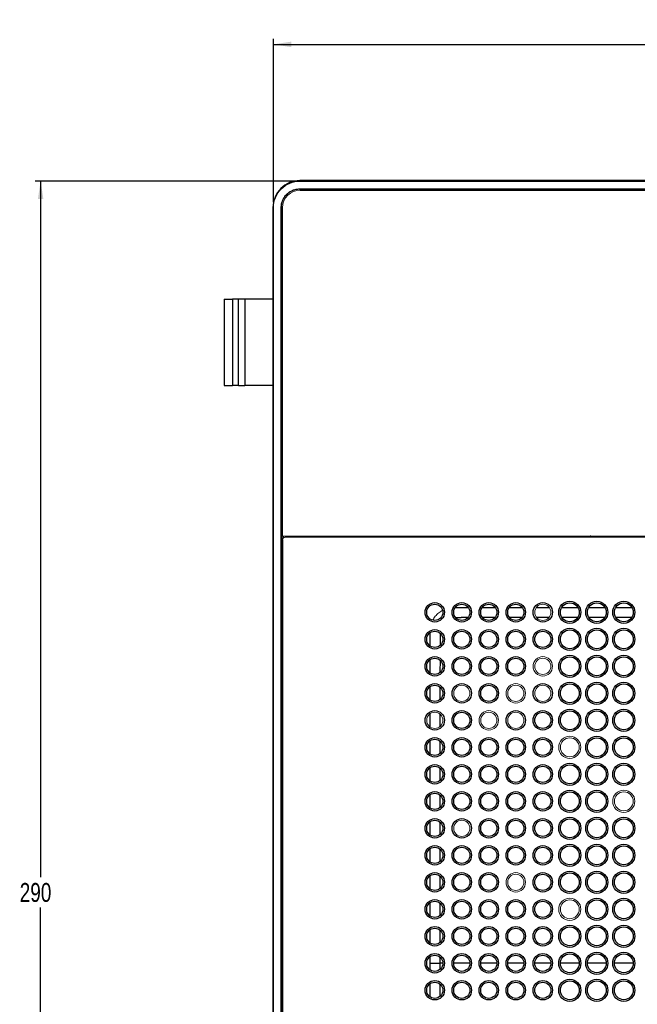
# Model space of a CAD drawing. Header units: millimetres. Extents: x -69 to 684, y -95 to 792.
# Tile 16 of 25: x -69 to 46, y 610 to 792. Entities that reach past the tile are written whole.
import ezdxf

# ---------------------------------------------------------------- set-up
doc = ezdxf.new("R2010")
doc.units = ezdxf.units.MM
doc.layers.add('DRAWINGS', color=7, linetype='Continuous')
doc.styles.add('SLDTEXTSTYLE0', font='TXT', dxfattribs={"width": 0.75})
doc.dimstyles.new('SLDDIMSTYLE0', dxfattribs={"dimtxt": 3.5, "dimasz": 3.302, "dimexe": 0, "dimexo": 0.0625, "dimgap": 0.875, "dimtad": 0, "dimtih": 1, "dimtoh": 1, "dimdec": 0, "dimrnd": 1e-09, "dimzin": 12, "dimdsep": 46, "dimtxsty": 'SLDTEXTSTYLE0', "dimsah": 1, "dimcen": 0.09, "dimadec": 0, "dimazin": 3, "dimtfac": 1, "dimtdec": 0, "dimtofl": 0, "dimtmove": 0, "dimatfit": 3, "dimfxl": 0, "dimfrac": 2, "dimtolj": 1, "dimtzin": 12, "dimarcsym": 0})

# ---------------------------------------------------------------- blocks, each defined once
blk = doc.blocks.new('_D_2')
at = {"layer": 'DRAWINGS'}
for p, q in [((-21.79, 758.4), (-21.79, 788.62)), ((167.97, 758.4), (167.97, 788.62)), ((-21.79, 787.62), (167.97, 787.62))]:
    blk.add_line(p, q, dxfattribs=at)
for points in [[(-21.79, 787.62), (-18.49, 787.11), (-18.49, 788.13)], [(167.97, 787.62), (164.67, 788.13), (164.67, 787.11)]]:
    blk.add_solid(points, dxfattribs=at)
at = {"layer": 'DRAWINGS', "insert": (67.96, 792.13), "char_height": 3.5, "attachment_point": 1, "style": 'SLDTEXTSTYLE0'}
blk.add_mtext('190', dxfattribs=at)
blk = doc.blocks.new('_D_3')
at = {"layer": 'DRAWINGS'}
for p, q in [((-17.88, 762.31), (-65.9, 762.31)), ((-64.9, 762.31), (-64.9, 633.35)), ((-64.9, 472.55), (-64.9, 627.79)), ((-17.88, 472.55), (-65.9, 472.55))]:
    blk.add_line(p, q, dxfattribs=at)
for points in [[(-64.9, 762.31), (-65.4, 759.01), (-64.39, 759.01)], [(-64.9, 472.55), (-64.39, 475.86), (-65.4, 475.86)]]:
    blk.add_solid(points, dxfattribs=at)
at = {"layer": 'DRAWINGS', "insert": (-68.77, 632.3), "char_height": 3.5, "attachment_point": 1, "style": 'SLDTEXTSTYLE0'}
blk.add_mtext('290', dxfattribs=at)

msp = doc.modelspace()

# ---------------------------------------------------------------- linework, layer by layer
at = {"color": 7, "linetype": 'Continuous', "lineweight": 25}
for p, q in [((-16.88, 762.31), (-16.88, 762.4)), ((163.06, 762.4), (-16.88, 762.4)), ((-16.88, 762.31), (163.06, 762.31)), ((-16.91, 760.83), (-16.91, 760.85)), ((-16.81, 760.64), (162.99, 760.64)), ((-21.79, 757.4), (-21.88, 757.4)), ((-21.88, 757.4), (-21.88, 477.47)), ((-20.33, 477.43), (-20.33, 757.43)), ((-20.33, 757.43), (-20.31, 757.43)), ((-20.11, 696.54), (-20.11, 757.34)), ((-30.9, 740.43), (-29.35, 740.43)), ((-30.9, 740.43), (-30.9, 724.43)), ((-29.35, 740.43), (-29.35, 724.43)), ((-28.25, 740.43), (-29.35, 740.43)), ((-28.25, 724.43), (-28.25, 740.43)), ((-27.09, 740.43), (-28.25, 740.43)), ((-27.09, 740.43), (-27.09, 724.43)), ((-21.88, 740.43), (-27.09, 740.43)), ((-20.16, 740.43), (-20.31, 740.43)), ((-30.9, 724.43), (-29.35, 724.43)), ((-28.25, 724.43), (-29.35, 724.43)), ((-28.25, 724.43), (-27.09, 724.43)), ((-21.88, 724.43), (-27.09, 724.43)), ((-20.16, 724.43), (-20.31, 724.43)), ((-20.11, 695.83), (-20.11, 539.03)), ((50.53, 696.33), (-19.61, 696.33)), ((-11.07, 696.54), (-11.07, 696.33)), ((-9.7, 696.33), (-9.7, 696.54)), ((2.16, 696.54), (2.16, 696.33)), ((4.01, 696.33), (4.01, 696.54)), ((18.86, 696.54), (18.86, 696.33)), ((20.71, 696.33), (20.71, 696.54)), ((33.86, 696.54), (33.86, 696.33)), ((35.71, 696.33), (35.71, 696.54))]:
    msp.add_line(p, q, dxfattribs=at)
at = {"color": 144, "linetype": 'Continuous', "lineweight": 18}
for p, q in [((-16.88, 760.89), (-18.17, 760.63)), ((-16.91, 760.85), (163.09, 760.85)), ((163.09, 760.83), (-16.91, 760.83)), ((-16.88, 760.69), (-16.88, 760.83)), ((163.06, 760.69), (-16.88, 760.69)), ((-21.79, 477.47), (-21.79, 757.4)), ((-20.31, 757.43), (-20.31, 695.66)), ((-20.16, 757.4), (-20.31, 757.4)), ((-20.16, 757.4), (-20.16, 477.47)), ((-20.31, 539.2), (-20.31, 695.66)), ((-20.31, 695.66), (-20.31, 695.66)), ((50.52, 696.54), (-20.11, 696.54)), ((-19.91, 696.54), (-19.91, 696.23)), ((-8.96, 696.54), (-8.96, 696.33)), ((1.92, 696.33), (1.92, 696.54)), ((17.65, 696.54), (17.66, 696.33)), ((21.92, 696.33), (21.93, 696.54)), ((33.66, 696.33), (33.66, 696.54)), ((35.92, 696.54), (35.92, 696.33))]:
    msp.add_line(p, q, dxfattribs=at)
at = {"color": 8, "linetype": 'Continuous', "lineweight": 25}
for p, q in [((-13.83, 696.54), (-13.83, 696.33)), ((-11.83, 696.33), (-11.83, 696.54)), ((4.24, 696.54), (4.23, 696.33)), ((18.66, 696.33), (18.66, 696.54)), ((11.91, 683.32), (14.27, 683.31)), ((16.9, 683.31), (19.27, 683.31)), ((21.9, 683.31), (24.27, 683.31)), ((26.9, 683.31), (29.27, 683.31)), ((31.62, 683.31), (34.57, 683.31)), ((36.61, 683.31), (39.57, 683.31)), ((41.61, 683.3), (44.57, 683.3)), ((14.22, 681.46), (12.98, 681.46)), ((19.23, 681.47), (16.98, 681.46)), ((24.24, 681.47), (21.97, 681.47)), ((29.24, 681.48), (26.97, 681.48)), ((34.53, 681.49), (31.65, 681.48)), ((44.54, 681.49), (41.65, 681.49)), ((7.21, 676.24), (7.21, 678.61)), ((9.07, 678.55), (9.06, 677.54)), ((9.06, 677.54), (9.06, 676.33)), ((9.06, 673.56), (9.05, 671.32)), ((7.21, 666.24), (7.21, 668.61)), ((9.05, 668.56), (9.05, 666.32)), ((9.04, 663.57), (9.04, 661.31)), ((9.04, 658.57), (9.03, 656.31)), ((9.03, 653.57), (9.03, 651.3)), ((7.22, 646.23), (7.22, 648.61)), ((9.03, 648.58), (9.02, 646.3)), ((7.22, 641.23), (7.22, 643.61)), ((9.02, 643.58), (9.02, 641.29)), ((7.22, 636.23), (7.22, 638.61)), ((9.02, 638.58), (9.02, 636.29)), ((7.22, 631.23), (7.22, 633.62)), ((9.02, 633.58), (9.02, 631.29)), ((7.22, 626.23), (7.22, 628.62)), ((9.02, 628.58), (9.02, 626.29)), ((7.22, 621.23), (7.22, 623.62)), ((9.01, 623.58), (9.01, 621.29)), ((7.22, 617.43), (7.22, 618.62)), ((9.01, 618.59), (9.01, 617.43)), ((7.22, 616.23), (7.22, 617.43)), ((9.01, 617.43), (9.01, 616.29)), ((9.59, 617.43), (9.01, 617.43)), ((14.59, 617.43), (11.59, 617.43)), ((19.59, 617.43), (16.59, 617.43)), ((24.59, 617.43), (21.59, 617.43)), ((29.59, 617.43), (26.59, 617.43)), ((34.84, 617.43), (31.34, 617.43)), ((39.84, 617.43), (36.34, 617.43)), ((44.84, 617.43), (41.34, 617.43)), ((7.22, 611.25), (7.22, 613.63)), ((9.01, 613.57), (9.02, 611.28))]:
    msp.add_line(p, q, dxfattribs=at)
at = {"color": 144, "linetype": 'Continuous', "lineweight": 18, "flags": 128}
msp.add_lwpolyline([(4.37, 696.33), (4.36, 696.33), (4.28, 696.54)], dxfattribs=at)
at = {"color": 8, "linetype": 'Continuous', "lineweight": 25, "flags": 128}
for points in [[(11.99, 681.45), (12.62, 681.45), (12.89, 681.46), (12.96, 681.46), (12.98, 681.46), (12.98, 681.46), (12.98, 681.46), (12.98, 681.46)], [(7.21, 671.24), (7.21, 671.86), (7.21, 673.61)], [(7.21, 661.24), (7.21, 661.97), (7.21, 663.61)], [(7.21, 656.24), (7.21, 658.52), (7.21, 658.61)]]:
    msp.add_lwpolyline(points, dxfattribs=at)
at = {"color": 7, "linetype": 'Continuous', "lineweight": 25}
for centre, radius in [((8.09, 682.43), 1.8), ((8.09, 682.43), 1.5), ((13.09, 682.43), 1.8), ((13.09, 682.43), 1.5), ((18.09, 682.43), 1.8), ((18.09, 682.43), 1.5), ((23.09, 682.43), 1.8), ((23.09, 682.43), 1.5), ((28.09, 682.43), 1.8), ((33.09, 682.43), 2.05), ((33.09, 682.43), 1.75), ((38.09, 682.43), 2.05), ((38.09, 682.43), 1.75), ((43.09, 682.43), 2.05), ((43.09, 682.43), 1.75), ((8.09, 677.43), 1.8), ((8.09, 677.43), 1.5), ((13.09, 677.43), 1.8), ((13.09, 677.43), 1.5), ((18.09, 677.43), 1.8), ((18.09, 677.43), 1.5), ((23.09, 677.43), 1.8), ((23.09, 677.43), 1.5), ((28.09, 677.43), 1.8), ((28.09, 677.43), 1.5), ((33.09, 677.43), 2.05), ((33.09, 677.43), 1.75), ((38.09, 677.43), 2.05), ((38.09, 677.43), 1.75), ((43.09, 677.43), 2.05), ((43.09, 677.43), 1.75), ((8.09, 672.43), 1.8), ((8.09, 672.43), 1.5), ((13.09, 672.43), 1.8), ((13.09, 672.43), 1.5), ((18.09, 672.43), 1.8), ((18.09, 672.43), 1.5), ((23.09, 672.43), 1.8), ((23.09, 672.43), 1.5), ((33.09, 672.43), 2.05), ((33.09, 672.43), 1.75), ((38.09, 672.43), 2.05), ((38.09, 672.43), 1.75), ((43.09, 672.43), 2.05), ((43.09, 672.43), 1.75), ((33.09, 667.43), 2.05), ((38.09, 667.43), 2.05), ((43.09, 667.43), 2.05), ((8.09, 667.43), 1.8), ((8.09, 667.43), 1.5), ((13.09, 667.43), 1.8), ((18.09, 667.43), 1.8), ((18.09, 667.43), 1.5), ((28.09, 667.43), 1.8), ((33.09, 667.43), 1.75), ((38.09, 667.43), 1.75), ((43.09, 667.43), 1.75), ((8.09, 662.43), 1.8), ((13.09, 662.43), 1.8), ((13.09, 662.43), 1.5), ((23.09, 662.43), 1.8), ((28.09, 662.43), 1.8), ((28.09, 662.43), 1.5), ((33.09, 662.43), 2.05), ((33.09, 662.43), 1.75), ((38.09, 662.43), 2.05), ((38.09, 662.43), 1.75), ((43.09, 662.43), 2.05), ((43.09, 662.43), 1.75), ((8.09, 657.43), 1.8), ((8.09, 657.43), 1.5), ((13.09, 657.43), 1.8), ((13.09, 657.43), 1.5), ((18.09, 657.43), 1.8), ((18.09, 657.43), 1.5), ((23.09, 657.43), 1.8), ((23.09, 657.43), 1.5), ((28.09, 657.43), 1.8), ((28.09, 657.43), 1.5), ((38.09, 657.43), 2.05), ((38.09, 657.43), 1.75), ((43.09, 657.43), 2.05), ((43.09, 657.43), 1.75), ((8.09, 652.43), 1.8), ((8.09, 652.43), 1.5), ((13.09, 652.43), 1.8), ((13.09, 652.43), 1.5), ((18.09, 652.43), 1.8), ((18.09, 652.43), 1.5), ((23.09, 652.43), 1.8), ((23.09, 652.43), 1.5), ((28.09, 652.43), 1.8), ((28.09, 652.43), 1.5), ((33.09, 652.43), 2.05), ((33.09, 652.43), 1.75), ((38.09, 652.43), 2.05), ((38.09, 652.43), 1.75), ((43.09, 652.43), 2.05), ((43.09, 652.43), 1.75), ((8.09, 647.43), 1.8), ((13.09, 647.43), 1.8), ((18.09, 647.43), 1.8), ((23.09, 647.43), 1.8), ((28.09, 647.43), 1.8), ((33.09, 647.43), 2.05), ((38.09, 647.43), 2.05), ((8.09, 647.43), 1.5), ((13.09, 647.43), 1.5), ((18.09, 647.43), 1.5), ((23.09, 647.43), 1.5), ((28.09, 647.43), 1.5), ((33.09, 647.43), 1.75), ((38.09, 647.43), 1.75), ((8.09, 642.43), 1.8), ((8.09, 642.43), 1.5), ((13.09, 642.43), 1.8), ((18.09, 642.43), 1.8), ((18.09, 642.43), 1.5), ((23.09, 642.43), 1.8), ((23.09, 642.43), 1.5), ((28.09, 642.43), 1.8), ((28.09, 642.43), 1.5), ((33.09, 642.43), 2.05), ((33.09, 642.43), 1.75), ((38.09, 642.43), 2.05), ((38.09, 642.43), 1.75), ((43.09, 642.43), 2.05), ((43.09, 642.43), 1.75), ((8.09, 637.43), 1.8), ((8.09, 637.43), 1.5), ((13.09, 637.43), 1.8), ((13.09, 637.43), 1.5), ((18.09, 637.43), 1.8), ((18.09, 637.43), 1.5), ((23.09, 637.43), 1.8), ((23.09, 637.43), 1.5), ((28.09, 637.43), 1.8), ((28.09, 637.43), 1.5), ((33.09, 637.43), 2.05), ((33.09, 637.43), 1.75), ((38.09, 637.43), 2.05), ((38.09, 637.43), 1.75), ((43.09, 637.43), 2.05), ((43.09, 637.43), 1.75), ((8.09, 632.43), 1.8), ((8.09, 632.43), 1.5), ((13.09, 632.43), 1.8), ((13.09, 632.43), 1.5), ((18.09, 632.43), 1.8), ((18.09, 632.43), 1.5), ((28.09, 632.43), 1.8), ((28.09, 632.43), 1.5), ((33.09, 632.43), 2.05), ((33.09, 632.43), 1.75), ((38.09, 632.43), 2.05), ((38.09, 632.43), 1.75), ((43.09, 632.43), 2.05), ((43.09, 632.43), 1.75), ((8.09, 627.43), 1.8), ((13.09, 627.43), 1.8), ((18.09, 627.43), 1.8), ((23.09, 627.43), 1.8), ((28.09, 627.43), 1.8), ((38.09, 627.43), 2.05), ((38.09, 627.43), 1.75), ((43.09, 627.43), 2.05), ((43.09, 627.43), 1.75), ((8.09, 627.43), 1.5), ((13.09, 627.43), 1.5), ((18.09, 627.43), 1.5), ((23.09, 627.43), 1.5), ((28.09, 627.43), 1.5), ((8.09, 622.43), 1.8), ((8.09, 622.43), 1.5), ((13.09, 622.43), 1.8), ((13.09, 622.43), 1.5), ((18.09, 622.43), 1.8), ((18.09, 622.43), 1.5), ((23.09, 622.43), 1.8), ((23.09, 622.43), 1.5), ((28.09, 622.43), 1.8), ((28.09, 622.43), 1.5), ((33.09, 622.43), 2.05), ((33.09, 622.43), 1.75), ((38.09, 622.43), 2.05), ((38.09, 622.43), 1.75), ((43.09, 622.43), 2.05), ((43.09, 622.43), 1.75), ((8.09, 617.43), 1.8), ((8.09, 617.43), 1.5), ((13.09, 617.43), 1.8), ((13.09, 617.43), 1.5), ((18.09, 617.43), 1.8), ((18.09, 617.43), 1.5), ((23.09, 617.43), 1.8), ((23.09, 617.43), 1.5), ((28.09, 617.43), 1.8), ((28.09, 617.43), 1.5), ((33.09, 617.43), 2.05), ((33.09, 617.43), 1.75), ((38.09, 617.43), 2.05), ((38.09, 617.43), 1.75), ((43.09, 617.43), 2.05), ((43.09, 617.43), 1.75), ((8.09, 612.43), 1.8), ((8.09, 612.43), 1.5), ((13.09, 612.43), 1.8), ((13.09, 612.43), 1.5), ((18.09, 612.43), 1.8), ((18.09, 612.43), 1.5), ((23.09, 612.43), 1.8), ((23.09, 612.43), 1.5), ((28.09, 612.43), 1.8), ((28.09, 612.43), 1.5), ((33.09, 612.43), 2.05), ((33.09, 612.43), 1.75), ((38.09, 612.43), 2.05), ((38.09, 612.43), 1.75), ((43.09, 612.43), 2.05), ((43.09, 612.43), 1.75)]:
    msp.add_circle(centre, radius, dxfattribs=at)
at = {"color": 144, "linetype": 'Continuous', "lineweight": 18}
for centre, radius in [((28.09, 682.43), 1.5), ((28.09, 672.43), 1.8), ((28.09, 672.43), 1.5), ((13.09, 667.43), 1.5), ((23.09, 667.43), 1.8), ((23.09, 667.43), 1.5), ((28.09, 667.43), 1.5), ((8.09, 662.43), 1.5), ((18.09, 662.43), 1.8), ((18.09, 662.43), 1.5), ((23.09, 662.43), 1.5), ((33.09, 657.43), 2.05), ((33.09, 657.43), 1.75), ((43.09, 647.43), 2.05), ((43.09, 647.43), 1.75), ((13.09, 642.43), 1.5), ((23.09, 632.43), 1.8), ((23.09, 632.43), 1.5), ((33.09, 627.43), 2.05), ((33.09, 627.43), 1.75)]:
    msp.add_circle(centre, radius, dxfattribs=at)
for centre, radius in [((-16.81, 757.34), 3.3), ((-19.61, 695.83), 0.5)]:
    msp.add_arc(centre, radius, 90, 180, dxfattribs=at)
at = {"color": 7, "linetype": 'Continuous', "lineweight": 25}
for points, knots in [([(-16.88, 762.4), (-17.53, 762.4), (-18.18, 762.27), (-19.39, 761.77), (-19.95, 761.39), (-20.87, 760.47), (-21.24, 759.91), (-21.75, 758.71), (-21.88, 758.05), (-21.88, 757.4)], [0, 0, 0, 0, 0.25, 0.25, 0.5, 0.5, 0.75, 0.75, 1, 1, 1, 1]), ([(-21.79, 757.4), (-21.79, 758.04), (-21.66, 758.68), (-21.17, 759.87), (-20.8, 760.42), (-19.89, 761.33), (-19.35, 761.69), (-18.16, 762.18), (-17.52, 762.31), (-16.88, 762.31)], [0, 0, 0, 0, 0.25, 0.25, 0.5, 0.5, 0.75, 0.75, 1, 1, 1, 1]), ([(-20.33, 757.43), (-20.33, 757.49), (-20.33, 757.6), (-20.32, 757.77), (-20.3, 757.93), (-20.26, 758.16), (-20.19, 758.43), (-20.04, 758.85), (-19.77, 759.35), (-19.34, 759.87), (-18.82, 760.3), (-18.33, 760.56), (-17.91, 760.71), (-17.58, 760.79), (-17.25, 760.84), (-17.02, 760.85), (-16.91, 760.85)], [0, 0, 0, 0, 0.031198, 0.062468, 0.093887, 0.125531, 0.188281, 0.250686, 0.375628, 0.500159, 0.62533, 0.749787, 0.812216, 0.874945, 0.937577, 1, 1, 1, 1]), ([(7.22, 617.43), (7.27, 617.43), (7.35, 617.43), (7.57, 617.43), (7.71, 617.43), (8.04, 617.43), (8.23, 617.43), (8.62, 617.43), (8.82, 617.43), (9.01, 617.43)], [0, 0, 0, 0, 0.25, 0.25, 0.5, 0.5, 0.75, 0.75, 1, 1, 1, 1])]:
    msp.add_open_spline(points, degree=3, knots=knots, dxfattribs=at)
at = {"color": 144, "linetype": 'Continuous', "lineweight": 18}
for points, knots in [([(-20.31, 757.43), (-20.31, 757.88), (-20.22, 758.33), (-19.88, 759.14), (-19.63, 759.52), (-19, 760.15), (-18.62, 760.4), (-17.8, 760.74), (-17.36, 760.83), (-16.91, 760.83)], [0, 0, 0, 0, 0.25, 0.25, 0.5, 0.5, 0.75, 0.75, 1, 1, 1, 1]), ([(36.92, 696.33), (36.92, 696.39), (36.92, 696.51), (36.93, 696.61), (36.93, 696.66)], [0, 0, 0, 0, 0.449414, 1, 1, 1, 1]), ([(9.52, 682.77), (9.41, 682.72), (9.03, 682.54), (8.48, 682.05), (7.98, 681.49), (7.8, 681.1), (7.74, 680.99)], [0, 0, 0, 0, 0.140035, 0.496971, 0.854216, 1, 1, 1, 1])]:
    msp.add_open_spline(points, degree=3, knots=knots, dxfattribs=at)
at = {"color": 8, "linetype": 'Continuous', "lineweight": 25}
for points, knots in [([(20.92, 696.54), (20.92, 696.54), (20.92, 696.47), (20.92, 696.4), (20.92, 696.33)], [0, 0, 0, 0, 0.064653, 1, 1, 1, 1]), ([(39.54, 681.49), (39.5, 681.49), (38.54, 681.49), (37.58, 681.49), (36.65, 681.49)], [0, 0, 0, 0, 0.036779, 1, 1, 1, 1]), ([(7.22, 651.23), (7.22, 651.41), (7.22, 652.21), (7.22, 653), (7.22, 653.61)], [0, 0, 0, 0, 0.225001, 1, 1, 1, 1])]:
    msp.add_open_spline(points, degree=3, knots=knots, dxfattribs=at)

# ---------------------------------------------------------------- dimensions: what is measured, and where the dimension line sits
at = {"layer": 'DRAWINGS'}
dim = msp.add_linear_dim(base=(167.97, 790.4), p1=(-21.79, 757.4), p2=(167.97, 757.4), dimstyle='SLDDIMSTYLE0', dxfattribs=at)
dim.commit()
dim.dimension.update_dxf_attribs({"geometry": '_D_2', "text_midpoint": (71.84, 790.4), "dimtype": 160})
dim = msp.add_linear_dim(base=(-64.9, 472.55), p1=(-16.88, 762.31), p2=(-16.88, 472.55), angle=90, dimstyle='SLDDIMSTYLE0', dxfattribs=at)
dim.commit()
dim.dimension.update_dxf_attribs({"geometry": '_D_3', "text_midpoint": (-64.9, 630.57), "dimtype": 160})

doc.saveas('drawing.dxf')
